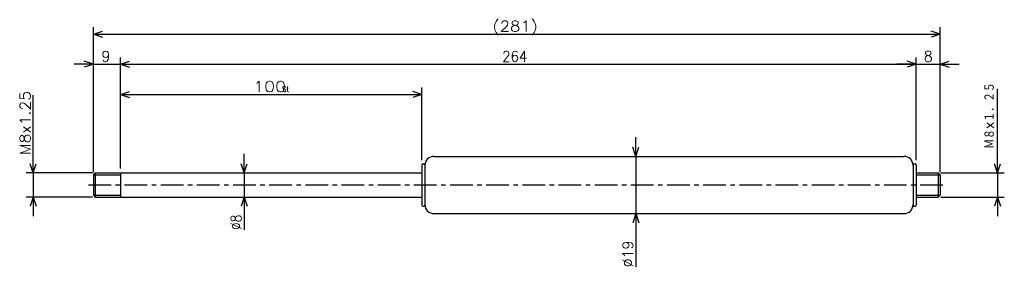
# Model space of a CAD drawing. Extents: x -374 to -48, y 123 to 205.
import ezdxf

# ---------------------------------------------------------------- set-up
doc = ezdxf.new("R2010")
doc.units = 0
doc.linetypes.add('CENTER', pattern=[12, 7.5, -1.5, 1.5, -1.5])
doc.layers.get('0').update_dxf_attribs({"linetype": 'CONTINUOUS'})
doc.styles.get("Standard").update_dxf_attribs({"font": 'txt', "bigfont": 'BIGFONT'})

msp = doc.modelspace()

# ---------------------------------------------------------------- linework, layer by layer
at = {"color": 7, "linetype": 'CONTINUOUS'}
for p, q in [((-350, 154.25), (-350, 202.286)), ((-350, 200), (-347, 201)), ((-350, 200), (-69, 200)), ((-350, 200), (-347, 199)), ((-69, 200), (-72, 201)), ((-69, 200), (-72, 199)), ((-69, 154.25), (-69, 202.286)), ((-350, 190), (-356.35, 190)), ((-350, 190), (-353, 191)), ((-350, 190), (-353, 189)), ((-350, 154.25), (-350, 192.286)), ((-350, 190), (-341, 190)), ((-341, 155.5), (-341, 192.286)), ((-341, 155.5), (-341, 192.286)), ((-341, 190), (-338, 191)), ((-341, 190), (-338, 191)), ((-341, 190), (-77, 190)), ((-341, 190), (-338, 189)), ((-341, 190), (-338, 189)), ((-341, 190), (-334.65, 190)), ((-77, 190), (-83.35, 190)), ((-77, 190), (-80, 191)), ((-77, 190), (-80, 191)), ((-77, 190), (-80, 189)), ((-77, 190), (-80, 189)), ((-77, 158.2), (-77, 192.286)), ((-77, 158.2), (-77, 192.286)), ((-77, 190), (-69, 190)), ((-69, 154.25), (-69, 192.286)), ((-69, 190), (-66, 191)), ((-69, 190), (-66, 189)), ((-69, 190), (-62.65, 190)), ((-370, 154), (-370, 179.75716)), ((-341, 155.5), (-341, 182.286)), ((-341, 180), (-338, 181)), ((-341, 180), (-241, 180)), ((-341, 180), (-338, 179)), ((-241, 180), (-244, 181)), ((-241, 180), (-244, 179)), ((-241, 158.2), (-241, 182.286)), ((-50, 154), (-50, 181.88815)), ((-170, 159.5), (-170, 165.85)), ((-370, 154), (-370, 160.35)), ((-300, 154), (-300, 160.35)), ((-170, 159.5), (-171, 162.5)), ((-170, 159.5), (-169, 162.5)), ((-50, 154), (-50, 160.35)), ((-370, 154), (-371, 157)), ((-370, 154), (-369, 157)), ((-300, 154), (-301, 157)), ((-300, 154), (-299, 157)), ((-240.7, 157), (-240.3, 157)), ((-237, 159.5), (-81, 159.5)), ((-170, 159.5), (-170, 140.5)), ((-77.699997, 157), (-77.300003, 157)), ((-50, 154), (-51, 157)), ((-50, 154), (-49, 157)), ((-350.25, 154), (-372.28601, 154)), ((-370, 154), (-370, 146)), ((-350, 153.375), (-349.375, 154)), ((-349.375, 154), (-241, 154)), ((-349.375, 154), (-349.375, 146)), ((-341, 154), (-341, 146)), ((-300, 154), (-300, 146)), ((-241, 156.7), (-241, 143.3)), ((-240, 156.7), (-240, 143.3)), ((-78, 156.7), (-78, 143.3)), ((-77, 156.7), (-77, 143.3)), ((-77, 154), (-69.625, 154)), ((-69, 153.375), (-69.625, 154)), ((-69.625, 154), (-69.625, 146)), ((-68.75, 154), (-47.714001, 154)), ((-50, 154), (-50, 146)), ((-350, 153.375), (-350, 146.625)), ((-350, 153.375), (-341, 153.375)), ((-77, 153.375), (-69, 153.375)), ((-69, 153.375), (-69, 146.625)), ((-350.25, 146), (-372.28601, 146)), ((-370, 146), (-371, 143)), ((-370, 146), (-369, 143)), ((-370, 146), (-370, 139.65)), ((-350, 146.625), (-341, 146.625)), ((-350, 146.625), (-349.375, 146)), ((-349.375, 146), (-241, 146)), ((-300, 146), (-301, 143)), ((-300, 146), (-300, 135.09779)), ((-300, 146), (-299, 143)), ((-300, 146), (-300, 139.65)), ((-77, 146.625), (-69, 146.625)), ((-77, 146), (-69.625, 146)), ((-69, 146.625), (-69.625, 146)), ((-68.75, 146), (-47.714001, 146)), ((-50, 146), (-51, 143)), ((-50, 146), (-49, 143)), ((-50, 146), (-50, 139.65)), ((-240.7, 143), (-240.3, 143)), ((-237, 140.5), (-81, 140.5)), ((-170, 140.5), (-171, 137.5)), ((-170, 140.5), (-170, 122.72733)), ((-170, 140.5), (-169, 137.5)), ((-170, 140.5), (-170, 134.15)), ((-77.699997, 143), (-77.300003, 143))]:
    msp.add_line(p, q, dxfattribs=at)
at = {"color": 7, "linetype": 'CENTER'}
msp.add_line((-351.61548, 150), (-66.9953, 150), dxfattribs=at)
at = {"color": 7, "linetype": 'CONTINUOUS'}
for centre, radius, start, end in [((-240.7, 156.7), 0.3, 90, 180), ((-240.3, 156.7), 0.3, 0, 90), ((-237, 156.5), 3, 90, 180), ((-81, 156.5), 3, 0, 90), ((-77.699997, 156.7), 0.3, 90, 180), ((-77.300003, 156.7), 0.3, 0, 90), ((-240.7, 143.3), 0.3, 180, 270), ((-240.3, 143.3), 0.3, 270, 360), ((-237, 143.5), 3, 180, 270), ((-81, 143.5), 3, 270, 360), ((-77.699997, 143.3), 0.3, 180, 270), ((-77.300003, 143.3), 0.3, 270, 360)]:
    msp.add_arc(centre, radius, start, end, dxfattribs=at)

# ---------------------------------------------------------------- texts
for s, height, width, p in [('(281)', 3.5, 1.140958, (-217.543, 200.875)), ('264', 3.5, 0.930643, (-214.343, 190.875)), ('100', 3.5, 1.207321, (-296.943, 180.875)), ('St', 1.75, 0.940457, (-287.343, 180.875))]:
    msp.add_text(s, height=height, dxfattribs=dict(at, width=width)).set_placement(p)
for s, p in [('9', (-347.32104, 190.875)), ('8', (-74.476794, 190.875))]:
    msp.add_text(s, height=3.5, dxfattribs=at).set_placement(p)
for s, width, p in [('Ｍ８×１．２５', 0.773806, (-50.875, 162.00214)), ('M8x1.25', 1.083328, (-370.875, 159.87116)), ('%%C8', 0.844216, (-300.875, 135.09781)), ('%%C19', 0.983506, (-170.875, 122.72733))]:
    msp.add_text(s, height=3.5, rotation=90.000003, dxfattribs=dict(at, width=width)).set_placement(p)

doc.saveas('drawing.dxf')
